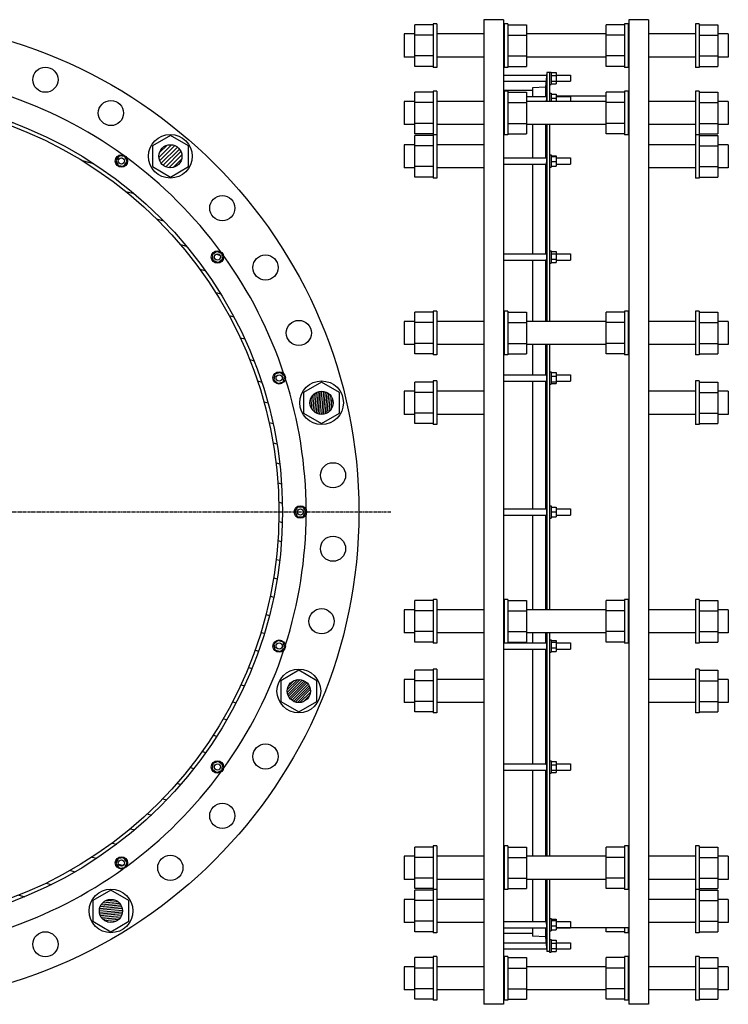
# Model space of a CAD drawing. Header units: millimetres. Extents: x -2201 to 494, y -900 to 1140.
# Tile 2 of 2: x -883 to 494, y -837 to 1078. Entities that reach past the tile are written whole.
import ezdxf

# ---------------------------------------------------------------- set-up
doc = ezdxf.new("R2010")
doc.units = ezdxf.units.MM
doc.header["$LTSCALE"] = 15.367
doc.linetypes.add('CENTER', pattern=[0.6, 0.375, -0.075, 0.075, -0.075])
doc.layers.get('0').update_dxf_attribs({"linetype": 'CONTINUOUS'})
doc.layers.add('AXES', color=7, linetype='CONTINUOUS')
doc.layers.add('SURFS', color=7, linetype='CONTINUOUS')

msp = doc.modelspace()

# ---------------------------------------------------------------- hatches: boundary and pattern name
at = {"linetype": 'Continuous'}
h = msp.add_hatch(dxfattribs=at)
h.set_pattern_fill('DEFAULT__7', color=2, scale=36.209145, angle=165, style=0, pattern_type=0)
h.set_pattern_definition([(165, (0, 0), (-9.3716, -34.97535), [])])
edge = h.paths.add_edge_path()
edge.add_arc((-1181.3, 120.2), 809, 270, 450)
edge.add_arc((-1181.3, 120.2), 809, 90, 270)
edge.add_arc((-1181.3, 120.2), 802, 270, 450)
edge.add_arc((-1181.3, 120.2), 802, 90, 270)
edge = h.paths.add_edge_path()
edge.add_arc((-1181.3, 963.9), 6, 0, 180)
edge.add_arc((-1181.3, 963.9), 6, 180, 360)
edge = h.paths.add_edge_path()
edge.add_arc((-1442, 922.6), 6, 18, 198)
edge.add_arc((-1442, 922.6), 6, 198, 378)
edge = h.paths.add_edge_path()
edge.add_arc((-1677.2, 802.8), 6, 36, 216)
edge.add_arc((-1677.2, 802.8), 6, 216, 396)
edge = h.paths.add_edge_path()
edge.add_arc((-1863.9, 616.1), 6, 54, 234)
edge.add_arc((-1863.9, 616.1), 6, 234, 414)
edge = h.paths.add_edge_path()
edge.add_arc((-1983.8, 380.9), 6, 72, 252)
edge.add_arc((-1983.8, 380.9), 6, 252, 432)
edge = h.paths.add_edge_path()
edge.add_arc((-2025.1, 120.2), 6, 90, 270)
edge.add_arc((-2025.1, 120.2), 6, 270, 450)
edge = h.paths.add_edge_path()
edge.add_arc((-1983.8, -140.6), 6, 108, 288)
edge.add_arc((-1983.8, -140.6), 6, 288, 468)
edge = h.paths.add_edge_path()
edge.add_arc((-1863.9, -375.8), 6, 126, 306)
edge.add_arc((-1863.9, -375.8), 6, 306, 486)
edge = h.paths.add_edge_path()
edge.add_arc((-1677.2, -562.4), 6, 144, 324)
edge.add_arc((-1677.2, -562.4), 6, 324, 504)
edge = h.paths.add_edge_path()
edge.add_arc((-1442, -682.3), 6, 162, 342)
edge.add_arc((-1442, -682.3), 6, 342, 522)
edge = h.paths.add_edge_path()
edge.add_arc((-1181.3, -723.6), 6, 180, 360)
edge.add_arc((-1181.3, -723.6), 6, 0, 180)
edge = h.paths.add_edge_path()
edge.add_arc((-920.6, -682.3), 6, 198, 378)
edge.add_arc((-920.6, -682.3), 6, 18, 198)
edge = h.paths.add_edge_path()
edge.add_arc((-685.4, -562.4), 6, 216, 396)
edge.add_arc((-685.4, -562.4), 6, 36, 216)
edge = h.paths.add_edge_path()
edge.add_arc((-498.7, -375.8), 6, 234, 414)
edge.add_arc((-498.7, -375.8), 6, 54, 234)
edge = h.paths.add_edge_path()
edge.add_arc((-378.8, -140.6), 6, 252, 432)
edge.add_arc((-378.8, -140.6), 6, 72, 252)
edge = h.paths.add_edge_path()
edge.add_arc((-337.6, 120.2), 6, 270, 450)
edge.add_arc((-337.6, 120.2), 6, 90, 270)
edge = h.paths.add_edge_path()
edge.add_arc((-378.8, 380.9), 6, 288, 468)
edge.add_arc((-378.8, 380.9), 6, 108, 288)
edge = h.paths.add_edge_path()
edge.add_arc((-498.7, 616.1), 6, 306, 486)
edge.add_arc((-498.7, 616.1), 6, 126, 306)
edge = h.paths.add_edge_path()
edge.add_arc((-685.4, 802.8), 6, 324, 504)
edge.add_arc((-685.4, 802.8), 6, 144, 324)
edge = h.paths.add_edge_path()
edge.add_arc((-920.6, 922.6), 6, 342, 522)
edge.add_arc((-920.6, 922.6), 6, 162, 342)
h = msp.add_hatch(dxfattribs=at)
h.set_pattern_fill('DEFAULT__6', color=2, scale=5.588, angle=45, style=0, pattern_type=0)
h.set_pattern_definition([(45, (0, 0), (-3.951313, 3.951313), [])])
edge = h.paths.add_edge_path()
edge.add_arc((-590.3, 812.1), 22.5, 270, 450)
edge.add_arc((-590.3, 812.1), 22.5, 90, 270)
h = msp.add_hatch(dxfattribs=at)
h.set_pattern_fill('DEFAULT__5', color=2, scale=3.462347, angle=85, style=0, pattern_type=0)
h.set_pattern_definition([(85, (0, 0), (-3.449172, 0.301763), [])])
edge = h.paths.add_edge_path()
edge.add_arc((-296.4, 332.6), 22.5, 270, 450)
edge.add_arc((-296.4, 332.6), 22.5, 90, 270)
h = msp.add_hatch(dxfattribs=at)
h.set_pattern_fill('DEFAULT__4', color=2, scale=3.461828, angle=45, style=0, pattern_type=0)
h.set_pattern_definition([(45, (0, 0), (-2.447882, 2.447882), [])])
edge = h.paths.add_edge_path()
edge.add_arc((-340.6, -228.1), 22.5, 270, 450)
edge.add_arc((-340.6, -228.1), 22.5, 90, 270)
h = msp.add_hatch(dxfattribs=at)
h.set_pattern_fill('DEFAULT__3', color=2, scale=3.461571, angle=5, style=0, pattern_type=0)
h.set_pattern_definition([(5, (0, 0), (-0.301696, 3.448399), [])])
edge = h.paths.add_edge_path()
edge.add_arc((-705.8, -655.7), 22.5, 270, 450)
edge.add_arc((-705.8, -655.7), 22.5, 90, 270)

# ---------------------------------------------------------------- linework, layer by layer
at = {"color": 7, "linetype": 'Continuous'}
for p, q in [((19.1, 1077.7), (19.1, -837.3)), ((57.1, 1077.7), (19.1, 1077.7)), ((57.1, 1077.7), (57.1, -837.3)), ((301.1, 1077.7), (301.1, -837.3)), ((339.1, 1077.7), (301.1, 1077.7)), ((339.1, 1077.7), (339.1, -837.3)), ((-115.4, 986.9), (-115.4, 1067.8)), ((-79.4, 1067.8), (-115.4, 1067.8)), ((65.6, 1067.8), (101.6, 1067.8)), ((101.6, 1067.8), (101.6, 986.9)), ((256.6, 986.9), (256.6, 1067.8)), ((292.6, 1067.8), (256.6, 1067.8)), ((437.6, 1067.8), (473.6, 1067.8)), ((473.6, 1067.8), (473.6, 986.9)), ((-115.4, 1049.9), (-135.9, 1049.9)), ((-79.4, 1047.6), (-115.4, 1047.6)), ((65.6, 1047.6), (101.6, 1047.6)), ((256.6, 1049.9), (101.6, 1049.9)), ((292.6, 1047.6), (256.6, 1047.6)), ((437.6, 1047.6), (473.6, 1047.6)), ((494.1, 1049.9), (473.6, 1049.9)), ((-115.4, 1004.9), (-135.9, 1004.9)), ((-79.4, 1007.2), (-115.4, 1007.2)), ((65.6, 1007.2), (101.6, 1007.2)), ((256.6, 1004.9), (101.6, 1004.9)), ((292.6, 1007.2), (256.6, 1007.2)), ((437.6, 1007.2), (473.6, 1007.2)), ((494.1, 1004.9), (473.6, 1004.9)), ((-79.4, 986.9), (-115.4, 986.9)), ((65.6, 986.9), (101.6, 986.9)), ((292.6, 986.9), (256.6, 986.9)), ((437.6, 986.9), (473.6, 986.9)), ((141.6, 975.2), (141.6, 918.6)), ((149.6, 974.9), (159.6, 974.9)), ((149.6, 969.4), (159.6, 969.4)), ((149.6, 958.4), (159.6, 958.4)), ((159.6, 974.9), (159.6, 952.9)), ((113.6, 940.2), (57.1, 940.2)), ((138.6, 946.7), (113.6, 945.2)), ((113.6, 945.2), (113.6, 928.6)), ((138.6, 946.7), (138.6, 928.6)), ((149.6, 952.9), (159.6, 952.9)), ((-115.4, 855.7), (-115.4, 936.5)), ((-79.4, 936.5), (-115.4, 936.5)), ((65.6, 936.5), (101.6, 936.5)), ((101.6, 936.5), (101.6, 855.7)), ((149.6, 933.1), (159.6, 933.1)), ((149.6, 924.9), (159.6, 924.9)), ((159.6, 933.1), (159.6, 918.6)), ((256.6, 929.2), (159.6, 929.2)), ((256.6, 855.7), (256.6, 936.5)), ((292.6, 936.5), (256.6, 936.5)), ((301.1, 929.2), (299.6, 929.2)), ((437.6, 936.5), (473.6, 936.5)), ((473.6, 936.5), (473.6, 855.7)), ((-115.4, 918.6), (-135.9, 918.6)), ((-79.4, 916.3), (-115.4, 916.3)), ((65.6, 916.3), (101.6, 916.3)), ((256.6, 918.6), (101.6, 918.6)), ((292.6, 916.3), (256.6, 916.3)), ((437.6, 916.3), (473.6, 916.3)), ((494.1, 918.6), (473.6, 918.6)), ((-115.4, 873.6), (-135.9, 873.6)), ((-79.4, 875.9), (-115.4, 875.9)), ((65.6, 875.9), (101.6, 875.9)), ((256.6, 873.6), (101.6, 873.6)), ((113.6, 873.6), (113.6, 808.8)), ((138.6, 873.6), (138.6, 808.8)), ((141.6, 873.6), (141.6, 490.9)), ((292.6, 875.9), (256.6, 875.9)), ((437.6, 875.9), (473.6, 875.9)), ((494.1, 873.6), (473.6, 873.6)), ((-590.3, 852.6), (-625.3, 832.3)), ((-555.3, 832.3), (-590.3, 852.6)), ((-79.4, 855.7), (-115.4, 855.7)), ((-115.4, 771.7), (-115.4, 852.6)), ((-79.4, 852.6), (-115.4, 852.6)), ((65.6, 855.7), (101.6, 855.7)), ((292.6, 855.7), (256.6, 855.7)), ((437.6, 855.7), (473.6, 855.7)), ((437.6, 852.6), (473.6, 852.6)), ((473.6, 852.6), (473.6, 771.7)), ((-625.3, 832.3), (-625.3, 791.9)), ((-555.3, 791.9), (-555.3, 832.3)), ((-115.4, 834.6), (-135.9, 834.6)), ((-79.4, 832.3), (-115.4, 832.3)), ((437.6, 832.3), (473.6, 832.3)), ((494.1, 834.6), (473.6, 834.6)), ((-689.8, 812.8), (-696.3, 803.9)), ((-678.9, 811.6), (-689.8, 812.8)), ((-674.4, 801.6), (-678.9, 811.6)), ((149.6, 812.8), (159.6, 812.8)), ((149.6, 811.6), (159.6, 811.6)), ((159.6, 812.8), (159.6, 792.8)), ((-696.3, 803.9), (-691.8, 793.9)), ((-691.8, 793.9), (-680.9, 792.8)), ((-680.9, 792.8), (-674.4, 801.6)), ((-625.3, 791.9), (-590.3, 771.7)), ((-590.3, 771.7), (-555.3, 791.9)), ((-115.4, 789.6), (-135.9, 789.6)), ((-79.4, 791.9), (-115.4, 791.9)), ((113.6, 796.8), (113.6, 622.1)), ((138.6, 796.8), (138.6, 622.1)), ((149.6, 801.6), (159.6, 801.6)), ((149.6, 792.8), (159.6, 792.8)), ((437.6, 791.9), (473.6, 791.9)), ((494.1, 789.6), (473.6, 789.6)), ((-79.4, 771.7), (-115.4, 771.7)), ((437.6, 771.7), (473.6, 771.7)), ((-499.8, 627), (-508.7, 620.6)), ((-508.7, 620.6), (-507.6, 609.7)), ((-489.8, 622.6), (-499.8, 627)), ((-488.7, 611.6), (-489.8, 622.6)), ((149.6, 627), (159.6, 627)), ((149.6, 622.6), (159.6, 622.6)), ((159.6, 627), (159.6, 605.2)), ((-507.6, 609.7), (-497.5, 605.2)), ((-497.5, 605.2), (-488.7, 611.6)), ((113.6, 610.1), (113.6, 490.9)), ((138.6, 610.1), (138.6, 490.9)), ((149.6, 611.6), (159.6, 611.6)), ((149.6, 605.2), (159.6, 605.2)), ((-115.4, 428), (-115.4, 508.8)), ((-79.4, 508.8), (-115.4, 508.8)), ((65.6, 508.8), (101.6, 508.8)), ((101.6, 508.8), (101.6, 428)), ((256.6, 428), (256.6, 508.8)), ((292.6, 508.8), (256.6, 508.8)), ((437.6, 508.8), (473.6, 508.8)), ((473.6, 508.8), (473.6, 428)), ((-115.4, 490.9), (-135.9, 490.9)), ((-79.4, 488.6), (-115.4, 488.6)), ((65.6, 488.6), (101.6, 488.6)), ((256.6, 490.9), (101.6, 490.9)), ((292.6, 488.6), (256.6, 488.6)), ((437.6, 488.6), (473.6, 488.6)), ((494.1, 490.9), (473.6, 490.9)), ((-115.4, 445.9), (-135.9, 445.9)), ((-79.4, 448.2), (-115.4, 448.2)), ((65.6, 448.2), (101.6, 448.2)), ((256.6, 445.9), (101.6, 445.9)), ((113.6, 445.9), (113.6, 386.9)), ((138.6, 445.9), (138.6, 386.9)), ((141.6, 445.9), (141.6, -69.8)), ((292.6, 448.2), (256.6, 448.2)), ((437.6, 448.2), (473.6, 448.2)), ((494.1, 445.9), (473.6, 445.9)), ((-79.4, 428), (-115.4, 428)), ((65.6, 428), (101.6, 428)), ((292.6, 428), (256.6, 428)), ((437.6, 428), (473.6, 428)), ((-387, 388.2), (-389.3, 377.5)), ((-376.6, 391.6), (-387, 388.2)), ((-368.4, 384.3), (-376.6, 391.6)), ((-370.7, 373.6), (-368.4, 384.3)), ((149.6, 391.6), (159.6, 391.6)), ((149.6, 384.3), (159.6, 384.3)), ((159.6, 391.6), (159.6, 370.2)), ((-389.3, 377.5), (-381.1, 370.2)), ((-381.1, 370.2), (-370.7, 373.6)), ((-296.4, 373), (-331.4, 352.8)), ((-261.4, 352.8), (-296.4, 373)), ((-115.4, 292.2), (-115.4, 373)), ((-79.4, 373), (-115.4, 373)), ((113.6, 374.9), (113.6, 126.2)), ((138.6, 374.9), (138.6, 126.2)), ((149.6, 373.6), (159.6, 373.6)), ((149.6, 370.2), (159.6, 370.2)), ((437.6, 373), (473.6, 373)), ((473.6, 373), (473.6, 292.2)), ((-331.4, 352.8), (-331.4, 312.4)), ((-261.4, 312.4), (-261.4, 352.8)), ((-115.4, 355.1), (-135.9, 355.1)), ((-79.4, 352.8), (-115.4, 352.8)), ((437.6, 352.8), (473.6, 352.8)), ((494.1, 355.1), (473.6, 355.1)), ((-331.4, 312.4), (-296.4, 292.2)), ((-296.4, 292.2), (-261.4, 312.4)), ((-115.4, 310.1), (-135.9, 310.1)), ((-79.4, 312.4), (-115.4, 312.4)), ((437.6, 312.4), (473.6, 312.4)), ((494.1, 310.1), (473.6, 310.1)), ((-79.4, 292.2), (-115.4, 292.2)), ((437.6, 292.2), (473.6, 292.2)), ((-343, 129.7), (-348.5, 120.2)), ((-348.5, 120.2), (-343, 110.7)), ((-332.1, 129.7), (-343, 129.7)), ((-326.6, 120.2), (-332.1, 129.7)), ((-332.1, 110.7), (-326.6, 120.2)), ((149.6, 129.7), (159.6, 129.7)), ((149.6, 120.2), (159.6, 120.2)), ((159.6, 129.7), (159.6, 110.7)), ((159.6, 126.2), (187.1, 126.2)), ((-343, 110.7), (-332.1, 110.7)), ((113.6, 114.2), (113.6, -69.8)), ((138.6, 114.2), (138.6, -69.8)), ((149.6, 110.7), (159.6, 110.7)), ((159.6, 114.2), (187.1, 114.2)), ((-115.4, -132.7), (-115.4, -51.9)), ((-79.4, -51.9), (-115.4, -51.9)), ((65.6, -51.9), (101.6, -51.9)), ((101.6, -51.9), (101.6, -132.7)), ((292.6, -51.9), (256.6, -51.9)), ((256.6, -132.7), (256.6, -51.9)), ((437.6, -51.9), (473.6, -51.9)), ((473.6, -51.9), (473.6, -132.7)), ((-115.4, -69.8), (-135.9, -69.8)), ((-79.4, -72.1), (-115.4, -72.1)), ((65.6, -72.1), (101.6, -72.1)), ((256.6, -69.8), (101.6, -69.8)), ((292.6, -72.1), (256.6, -72.1)), ((437.6, -72.1), (473.6, -72.1)), ((494.1, -69.8), (473.6, -69.8)), ((-115.4, -114.8), (-135.9, -114.8)), ((-79.4, -112.5), (-115.4, -112.5)), ((65.6, -112.5), (101.6, -112.5)), ((256.6, -114.8), (101.6, -114.8)), ((113.6, -114.8), (113.6, -134.6)), ((138.6, -114.8), (138.6, -134.6)), ((141.6, -114.8), (141.6, -549.3)), ((292.6, -112.5), (256.6, -112.5)), ((437.6, -112.5), (473.6, -112.5)), ((494.1, -114.8), (473.6, -114.8)), ((-381.1, -129.8), (-389.3, -137.2)), ((-370.7, -133.2), (-381.1, -129.8)), ((-368.4, -144), (-370.7, -133.2)), ((-79.4, -132.7), (-115.4, -132.7)), ((65.6, -132.7), (101.6, -132.7)), ((149.6, -129.8), (159.6, -129.8)), ((149.6, -133.2), (159.6, -133.2)), ((159.6, -129.8), (159.6, -151.3)), ((292.6, -132.7), (256.6, -132.7)), ((437.6, -132.7), (473.6, -132.7)), ((-389.3, -137.2), (-387, -147.9)), ((-387, -147.9), (-376.6, -151.3)), ((-376.6, -151.3), (-368.4, -144)), ((113.6, -146.6), (113.6, -369.8)), ((138.6, -146.6), (138.6, -369.8)), ((149.6, -144), (159.6, -144)), ((149.6, -151.3), (159.6, -151.3)), ((-340.6, -187.7), (-375.6, -207.9)), ((-305.6, -207.9), (-340.6, -187.7)), ((-115.4, -268.5), (-115.4, -187.7)), ((-79.4, -187.7), (-115.4, -187.7)), ((437.6, -187.7), (473.6, -187.7)), ((473.6, -187.7), (473.6, -268.5)), ((-375.6, -207.9), (-375.6, -248.3)), ((-305.6, -248.3), (-305.6, -207.9)), ((-115.4, -205.6), (-135.9, -205.6)), ((-79.4, -207.9), (-115.4, -207.9)), ((437.6, -207.9), (473.6, -207.9)), ((494.1, -205.6), (473.6, -205.6)), ((-375.6, -248.3), (-340.6, -268.5)), ((-340.6, -268.5), (-305.6, -248.3)), ((-79.4, -248.3), (-115.4, -248.3)), ((437.6, -248.3), (473.6, -248.3)), ((-115.4, -250.6), (-135.9, -250.6)), ((494.1, -250.6), (473.6, -250.6)), ((-79.4, -268.5), (-115.4, -268.5)), ((437.6, -268.5), (473.6, -268.5)), ((-507.6, -369.3), (-508.7, -380.2)), ((-508.7, -380.2), (-499.8, -386.7)), ((-497.5, -364.9), (-507.6, -369.3)), ((-499.8, -386.7), (-489.8, -382.2)), ((-488.7, -371.3), (-497.5, -364.9)), ((-489.8, -382.2), (-488.7, -371.3)), ((113.6, -381.8), (113.6, -549.3)), ((138.6, -381.8), (138.6, -549.3)), ((149.6, -364.9), (159.6, -364.9)), ((149.6, -371.3), (159.6, -371.3)), ((149.6, -382.2), (159.6, -382.2)), ((159.6, -364.9), (159.6, -386.7)), ((146.6, -385.8), (146.6, -549.3)), ((149.6, -386.7), (159.6, -386.7)), ((-79.4, -531.4), (-115.4, -531.4)), ((-115.4, -612.2), (-115.4, -531.4)), ((65.6, -531.4), (101.6, -531.4)), ((101.6, -531.4), (101.6, -612.2)), ((292.6, -531.4), (256.6, -531.4)), ((256.6, -612.2), (256.6, -531.4)), ((437.6, -531.4), (473.6, -531.4)), ((473.6, -531.4), (473.6, -612.2)), ((-691.8, -553.6), (-696.3, -563.6)), ((-680.9, -552.4), (-691.8, -553.6)), ((-674.4, -561.3), (-680.9, -552.4)), ((-115.4, -549.3), (-135.9, -549.3)), ((-79.4, -551.6), (-115.4, -551.6)), ((65.6, -551.6), (101.6, -551.6)), ((256.6, -549.3), (101.6, -549.3)), ((292.6, -551.6), (256.6, -551.6)), ((437.6, -551.6), (473.6, -551.6)), ((494.1, -549.3), (473.6, -549.3)), ((-696.3, -563.6), (-689.8, -572.5)), ((-689.8, -572.5), (-678.9, -571.3)), ((-678.9, -571.3), (-674.4, -561.3)), ((-79.4, -592), (-115.4, -592)), ((65.6, -592), (101.6, -592)), ((292.6, -592), (256.6, -592)), ((437.6, -592), (473.6, -592)), ((-115.4, -594.3), (-135.9, -594.3)), ((-79.4, -612.2), (-115.4, -612.2)), ((65.6, -612.2), (101.6, -612.2)), ((256.6, -594.3), (101.6, -594.3)), ((113.6, -594.3), (113.6, -676.3)), ((138.6, -594.3), (138.6, -676.3)), ((141.6, -594.3), (141.6, -734.8)), ((146.6, -594.3), (146.6, -735.6)), ((292.6, -612.2), (256.6, -612.2)), ((437.6, -612.2), (473.6, -612.2)), ((494.1, -594.3), (473.6, -594.3)), ((-705.8, -615.3), (-740.8, -635.5)), ((-670.8, -635.5), (-705.8, -615.3)), ((-79.4, -615.3), (-115.4, -615.3)), ((-115.4, -696.2), (-115.4, -615.3)), ((437.6, -615.3), (473.6, -615.3)), ((473.6, -615.3), (473.6, -696.2)), ((-740.8, -635.5), (-740.8, -675.9)), ((-670.8, -675.9), (-670.8, -635.5)), ((-115.4, -633.2), (-135.9, -633.2)), ((-79.4, -635.5), (-115.4, -635.5)), ((437.6, -635.5), (473.6, -635.5)), ((494.1, -633.2), (473.6, -633.2)), ((-740.8, -675.9), (-705.8, -696.2)), ((-705.8, -696.2), (-670.8, -675.9)), ((-115.4, -678.2), (-135.9, -678.2)), ((-79.4, -675.9), (-115.4, -675.9)), ((57.1, -676.3), (139.8, -676.3)), ((57.1, -688.3), (141, -688.3)), ((113.6, -688.3), (113.6, -704.8)), ((138.6, -688.3), (138.6, -706.3)), ((146.6, -670.3), (149.6, -670.3)), ((149.6, -670.3), (149.6, -694.3)), ((149.6, -671.9), (159.6, -671.9)), ((149.6, -674.1), (159.6, -674.1)), ((149.6, -684.6), (159.6, -684.6)), ((159.6, -671.9), (159.6, -692.7)), ((159.6, -676.3), (187.1, -676.3)), ((159.6, -688.3), (187.1, -688.3)), ((301.1, -688.8), (159.6, -688.8)), ((187.1, -676.3), (187.1, -688.3)), ((256.6, -696.2), (256.6, -688.8)), ((437.6, -675.9), (473.6, -675.9)), ((494.1, -678.2), (473.6, -678.2)), ((-79.4, -696.2), (-115.4, -696.2)), ((113.6, -699.8), (57.1, -699.8)), ((138.6, -706.3), (113.6, -704.8)), ((138.6, -706.3), (141.6, -734.8)), ((146.6, -694.3), (149.6, -694.3)), ((149.6, -692.7), (159.6, -692.7)), ((292.6, -696.2), (256.6, -696.2)), ((437.6, -696.2), (473.6, -696.2)), ((57.1, -717.6), (139.8, -717.6)), ((140.5, -724.1), (140.5, -724.7)), ((146.6, -711.6), (149.6, -711.6)), ((149.6, -711.6), (149.6, -735.6)), ((149.6, -712.6), (159.6, -712.6)), ((149.6, -718.1), (159.6, -718.1)), ((159.6, -712.6), (159.6, -734.6)), ((159.6, -717.6), (187.1, -717.6)), ((187.1, -717.6), (187.1, -729.6)), ((-79.4, -746.6), (-115.4, -746.6)), ((-115.4, -827.4), (-115.4, -746.6)), ((57.1, -729.6), (141, -729.6)), ((65.6, -746.6), (101.6, -746.6)), ((101.6, -746.6), (101.6, -827.4)), ((141, -729.4), (141, -729.6)), ((146.6, -734.8), (141.6, -734.8)), ((146.6, -735.6), (149.6, -735.6)), ((149.6, -729.1), (159.6, -729.1)), ((149.6, -734.6), (159.6, -734.6)), ((159.6, -729.6), (187.1, -729.6)), ((292.6, -746.6), (256.6, -746.6)), ((256.6, -827.4), (256.6, -746.6)), ((437.6, -746.6), (473.6, -746.6)), ((473.6, -746.6), (473.6, -827.4)), ((-115.4, -764.5), (-135.9, -764.5)), ((256.6, -764.5), (101.6, -764.5)), ((494.1, -764.5), (473.6, -764.5)), ((-79.4, -766.8), (-115.4, -766.8)), ((65.6, -766.8), (101.6, -766.8)), ((292.6, -766.8), (256.6, -766.8)), ((437.6, -766.8), (473.6, -766.8)), ((-115.4, -809.5), (-135.9, -809.5)), ((-79.4, -807.2), (-115.4, -807.2)), ((65.6, -807.2), (101.6, -807.2)), ((256.6, -809.5), (101.6, -809.5)), ((292.6, -807.2), (256.6, -807.2)), ((437.6, -807.2), (473.6, -807.2)), ((494.1, -809.5), (473.6, -809.5)), ((-79.4, -827.4), (-115.4, -827.4)), ((57.1, -837.3), (19.1, -837.3)), ((65.6, -827.4), (101.6, -827.4)), ((292.6, -827.4), (256.6, -827.4)), ((339.1, -837.3), (301.1, -837.3)), ((437.6, -827.4), (473.6, -827.4))]:
    msp.add_line(p, q, dxfattribs=at)
for points in [[(139.9, -719.1), (140, -720), (140.1, -720.4)], [(140.5, -724.7), (140.6, -725.8), (140.7, -726.3)], [(140.7, -726.3), (140.8, -727.2), (140.8, -727.6)], [(140.8, -727.6), (140.9, -728.4), (140.9, -728.7), (141, -729), (141, -729.2), (141, -729.4)]]:
    msp.add_lwpolyline(points, dxfattribs=at)
for centre, radius in [((-1181.3, 120.2), 957.5), ((-833.1, 960.9), 24.5), ((-1181.3, 120.2), 809), ((-1181.3, 120.2), 802), ((-705.8, 896.1), 24.5), ((-590.3, 812.1), 22.5), ((-685.4, 802.8), 12), ((-685.4, 802.8), 6), ((-489.3, 711.2), 24.5), ((-498.7, 616.1), 12), ((-498.7, 616.1), 6), ((-405.4, 595.6), 24.5), ((-340.6, 468.4), 24.5), ((-378.8, 380.9), 12), ((-378.8, 380.9), 6), ((-296.4, 332.6), 22.5), ((-274.1, 191.6), 24.5), ((-337.6, 120.2), 12), ((-337.6, 120.2), 6), ((-274.1, 48.8), 24.5), ((-296.4, -92.3), 24.5), ((-378.8, -140.6), 12), ((-378.8, -140.6), 6), ((-340.6, -228.1), 22.5), ((-405.4, -355.3), 24.5), ((-498.7, -375.8), 12), ((-498.7, -375.8), 6), ((-489.3, -470.8), 24.5), ((-685.4, -562.4), 12), ((-590.3, -571.8), 24.5), ((-685.4, -562.4), 6), ((-705.8, -655.7), 22.5), ((-833.1, -720.6), 24.5)]:
    msp.add_circle(centre, radius, dxfattribs=at)
for start, end in [(54.2817, 71.7183), (36.2817, 53.7183), (18.2817, 35.7183), (0.2817, 17.7183), (342.2817, 359.7183), (324.2817, 341.7183), (306.2817, 323.7183), (288.2817, 305.7183)]:
    msp.add_arc((-1181.3, 120.2), 855, start, end, dxfattribs=at)
for points, knots in [([(139.8, -676.3), (139.8, -676.3), (139.8, -676.3), (139.8, -676.3), (139.8, -676.4), (139.9, -676.5), (139.9, -676.6), (139.9, -676.8), (140, -677), (140, -677.2), (140, -677.4), (140.1, -677.7), (140.1, -678.2), (140.2, -678.8), (140.3, -679.6), (140.4, -680.1), (140.4, -680.4)], [0, 0, 0, 0, 0.002247, 0.006217, 0.020384, 0.043136, 0.074427, 0.114089, 0.161885, 0.217519, 0.280643, 0.350864, 0.427748, 0.599563, 0.791874, 1, 1, 1, 1]), ([(140.4, -680.4), (140.4, -680.9), (140.5, -681.8), (140.7, -683), (140.7, -683.9), (140.8, -684.6), (140.9, -685.2), (140.9, -685.8), (140.9, -686.3), (141, -686.8), (141, -687.2), (141, -687.6), (141, -687.9), (141, -688), (141, -688.1), (141, -688.2), (141, -688.2), (141, -688.3), (141, -688.3), (141, -688.3), (141, -688.3)], [0, 0, 0, 0, 0.175813, 0.354914, 0.442641, 0.527536, 0.608425, 0.68418, 0.753741, 0.816128, 0.870462, 0.915976, 0.952034, 0.966359, 0.978149, 0.987373, 0.99402, 0.996386, 0.998132, 1, 1, 1, 1])]:
    msp.add_open_spline(points, degree=3, knots=knots, dxfattribs=at)
at = {"layer": 'AXES', "color": 7, "linetype": 'Continuous'}
for p, q in [((57.1, 969.9), (141, 969.9)), ((57.1, 957.9), (139.8, 957.9)), ((141.6, 975.2), (138.6, 946.7)), ((140.2, 961.7), (140.1, 961.2)), ((146.6, 975.2), (141.6, 975.2)), ((146.6, 975.9), (146.6, 918.6)), ((146.6, 975.9), (149.6, 975.9)), ((149.6, 975.9), (149.6, 951.9)), ((159.6, 969.9), (187.1, 969.9)), ((159.6, 957.9), (187.1, 957.9)), ((187.1, 969.9), (187.1, 957.9)), ((146.6, 951.9), (149.6, 951.9)), ((57.1, 928.6), (58.6, 928.6)), ((101.6, 928.6), (141, 928.6)), ((146.6, 934.6), (149.6, 934.6)), ((149.6, 934.6), (149.6, 918.6)), ((159.6, 928.6), (187.1, 928.6)), ((187.1, 928.6), (187.1, 918.6)), ((146.6, 873.6), (146.6, 490.9)), ((57.1, 808.8), (140.9, 808.8)), ((146.6, 814.8), (149.6, 814.8)), ((149.6, 814.8), (149.6, 790.8)), ((159.6, 808.8), (187.1, 808.8)), ((187.1, 808.8), (187.1, 796.8)), ((57.1, 796.8), (139.9, 796.8)), ((146.6, 790.8), (149.6, 790.8)), ((159.6, 796.8), (187.1, 796.8)), ((57.1, 622.1), (140.8, 622.1)), ((146.6, 628.1), (149.6, 628.1)), ((149.6, 628.1), (149.6, 604.1)), ((159.6, 622.1), (187.1, 622.1)), ((187.1, 622.1), (187.1, 610.1)), ((57.1, 610.1), (140, 610.1)), ((146.6, 604.1), (149.6, 604.1)), ((159.6, 610.1), (187.1, 610.1)), ((146.6, 445.9), (146.6, -69.8)), ((57.1, 386.9), (140.6, 386.9)), ((146.6, 392.9), (149.6, 392.9)), ((149.6, 392.9), (149.6, 368.9)), ((159.6, 386.9), (187.1, 386.9)), ((187.1, 386.9), (187.1, 374.9)), ((57.1, 374.9), (140.2, 374.9)), ((146.6, 368.9), (149.6, 368.9)), ((159.6, 374.9), (187.1, 374.9)), ((57.1, 126.2), (140.4, 126.2)), ((146.6, 132.2), (149.6, 132.2)), ((149.6, 132.2), (149.6, 108.2)), ((187.1, 126.2), (187.1, 114.2)), ((57.1, 114.2), (140.4, 114.2)), ((146.6, 108.2), (149.6, 108.2)), ((146.6, -114.8), (146.6, -385.8)), ((146.6, -128.6), (149.6, -128.6)), ((149.6, -128.6), (149.6, -152.6)), ((57.1, -134.6), (58.6, -134.6)), ((57.1, -146.6), (140.6, -146.6)), ((65.6, -134.6), (140.2, -134.6)), ((146.6, -152.6), (149.6, -152.6)), ((159.6, -134.6), (187.1, -134.6)), ((159.6, -146.6), (187.1, -146.6)), ((187.1, -134.6), (187.1, -146.6)), ((146.6, -363.8), (149.6, -363.8)), ((149.6, -363.8), (149.6, -387.8)), ((57.1, -369.8), (140, -369.8)), ((57.1, -381.8), (140.8, -381.8)), ((159.6, -369.8), (187.1, -369.8)), ((159.6, -381.8), (187.1, -381.8)), ((187.1, -369.8), (187.1, -381.8)), ((146.6, -387.8), (149.6, -387.8))]:
    msp.add_line(p, q, dxfattribs=at)
at = {"layer": 'AXES', "color": 7, "linetype": 'CENTER'}
msp.add_line((-1181.3, 120.2), (-161.5, 120.2), dxfattribs=at)
at = {"layer": 'AXES', "color": 7, "linetype": 'Continuous'}
for points, knots in [([(140.4, 920.8), (140.4, 920.6), (140.3, 919.8), (140.2, 919.1), (140.1, 918.6)], [0, 0, 0, 0, 0.271762, 1, 1, 1, 1]), ([(141, 928.6), (141, 928.6), (141, 928.6), (141, 928.6), (141, 928.6), (141, 928.5), (141, 928.4), (141, 928.4), (141, 928.2), (141, 927.9), (141, 927.6), (141, 927.2), (140.9, 926.7), (140.9, 926.1), (140.9, 925.5), (140.8, 924.9), (140.7, 924.2), (140.7, 923.3), (140.5, 922.2), (140.4, 921.2), (140.4, 920.8)], [0, 0, 0, 0, 0.001868, 0.003615, 0.00598, 0.012627, 0.021851, 0.033641, 0.047966, 0.084024, 0.129538, 0.183872, 0.246259, 0.31582, 0.391575, 0.472464, 0.557359, 0.645086, 0.824187, 1, 1, 1, 1]), ([(140.9, 808.8), (140.9, 808.8), (140.9, 808.8), (140.9, 808.7), (141, 808.7), (141, 808.6), (141, 808.5), (141, 808.4), (141, 808.3), (141, 808.1), (141, 807.8), (141, 807.4), (141, 806.8), (141, 806.2), (141, 805.5), (140.9, 804.7), (140.8, 803.7), (140.7, 802.3), (140.6, 800.7), (140.5, 799.7), (140.4, 799.2)], [0, 0, 0, 0, 0.002924, 0.005108, 0.007917, 0.01555, 0.025966, 0.039174, 0.055141, 0.073809, 0.095099, 0.145149, 0.204369, 0.271639, 0.345681, 0.425083, 0.508337, 0.680075, 0.848092, 1, 1, 1, 1]), ([(140.4, 799.2), (140.4, 799.1), (140.3, 798.7), (140.3, 798.2), (140.2, 797.8), (140.1, 797.5), (140.1, 797.2), (140, 797), (140, 796.9), (140, 796.9), (139.9, 796.8), (139.9, 796.8), (139.9, 796.8), (139.9, 796.8)], [0, 0, 0, 0, 0.216154, 0.410386, 0.580076, 0.722931, 0.837064, 0.882906, 0.921099, 0.951595, 0.974472, 0.990108, 1, 1, 1, 1]), ([(140.8, 622.1), (140.8, 622.1), (140.8, 622.1), (140.8, 622.1), (140.8, 622.1), (140.9, 622), (140.9, 621.9), (140.9, 621.8), (140.9, 621.6), (141, 621.4), (141, 621.2), (141, 620.8), (141, 620.3), (141, 619.6), (141, 618.8), (141, 617.6), (140.9, 616.1), (140.8, 614.3), (140.6, 612.9), (140.5, 611.9), (140.4, 611.5), (140.4, 611.3)], [0, 0, 0, 0, 0.001847, 0.004001, 0.0067, 0.010065, 0.019001, 0.031017, 0.046138, 0.064319, 0.085478, 0.109502, 0.165578, 0.231221, 0.304829, 0.384585, 0.554532, 0.724403, 0.877754, 0.943566, 1, 1, 1, 1]), ([(140.4, 611.3), (140.4, 611.2), (140.4, 611), (140.3, 610.8), (140.3, 610.6), (140.2, 610.4), (140.2, 610.3), (140.1, 610.2), (140.1, 610.2), (140.1, 610.1), (140, 610.1), (140, 610.1)], [0, 0, 0, 0, 0.21656, 0.407978, 0.573201, 0.711444, 0.822223, 0.905601, 0.937389, 0.963073, 1, 1, 1, 1]), ([(140.6, 386.9), (140.6, 386.9), (140.6, 386.9), (140.6, 386.9), (140.7, 386.8), (140.7, 386.8), (140.7, 386.7), (140.8, 386.5), (140.8, 386.3), (140.9, 386.1), (140.9, 385.8), (140.9, 385.3), (141, 384.7), (141, 383.8), (141, 382.8), (141, 381.5), (141, 380.1), (140.9, 378.7), (140.8, 377.8), (140.7, 376.9), (140.6, 376.2), (140.5, 375.7), (140.5, 375.4), (140.4, 375.3), (140.4, 375.2)], [0, 0, 0, 0, 0.00227, 0.004903, 0.008161, 0.012186, 0.022767, 0.036886, 0.054557, 0.075705, 0.100205, 0.127892, 0.192002, 0.266128, 0.347996, 0.435057, 0.613785, 0.699885, 0.780229, 0.852375, 0.914168, 0.963815, 0.983651, 1, 1, 1, 1]), ([(140.4, 375.2), (140.4, 375.1), (140.4, 375.1), (140.3, 375), (140.3, 374.9), (140.2, 374.9), (140.2, 374.9), (140.2, 374.9)], [0, 0, 0, 0, 0.373951, 0.658361, 0.768788, 0.86014, 1, 1, 1, 1]), ([(140.4, 126.2), (140.4, 126.2), (140.4, 126.2), (140.5, 126.1), (140.5, 126.1), (140.5, 126), (140.6, 125.9), (140.6, 125.7), (140.7, 125.4), (140.8, 125.1), (140.8, 124.8), (140.9, 124.2), (140.9, 123.5), (141, 122.4), (141, 121.3), (141, 120.2), (141, 119), (141, 117.9), (140.9, 116.9), (140.9, 116.1), (140.8, 115.5), (140.8, 115.2), (140.7, 114.9), (140.6, 114.6), (140.6, 114.4), (140.5, 114.3), (140.5, 114.2), (140.5, 114.2), (140.4, 114.2), (140.4, 114.2), (140.4, 114.2)], [0, 0, 0, 0, 0.002599, 0.005679, 0.009544, 0.014345, 0.026996, 0.043859, 0.064903, 0.089997, 0.118945, 0.151498, 0.226217, 0.311407, 0.403849, 0.5, 0.596152, 0.688594, 0.773784, 0.848503, 0.881055, 0.910003, 0.935097, 0.956141, 0.973004, 0.985655, 0.990456, 0.994321, 0.997401, 1, 1, 1, 1]), ([(140.2, -134.6), (140.2, -134.6), (140.2, -134.6), (140.3, -134.6), (140.3, -134.7), (140.4, -134.7), (140.4, -134.8), (140.4, -134.9)], [0, 0, 0, 0, 0.139859, 0.231212, 0.341639, 0.626049, 1, 1, 1, 1]), ([(140.4, -134.9), (140.4, -134.9), (140.5, -135.1), (140.5, -135.4), (140.6, -135.9), (140.7, -136.6), (140.8, -137.5), (140.9, -138.4), (141, -139.8), (141, -141.1), (141, -142.5), (141, -143.5), (141, -144.3), (140.9, -145), (140.9, -145.4), (140.9, -145.7), (140.8, -146), (140.8, -146.2), (140.7, -146.3), (140.7, -146.5), (140.7, -146.5), (140.6, -146.5), (140.6, -146.6), (140.6, -146.6), (140.6, -146.6)], [0, 0, 0, 0, 0.016349, 0.036185, 0.085832, 0.147625, 0.219771, 0.300115, 0.386215, 0.564943, 0.652005, 0.733872, 0.807998, 0.872108, 0.899795, 0.924295, 0.945443, 0.963114, 0.977233, 0.987814, 0.991839, 0.995097, 0.99773, 1, 1, 1, 1]), ([(140, -369.8), (140, -369.8), (140.1, -369.8), (140.1, -369.8), (140.1, -369.9), (140.2, -370), (140.2, -370.1), (140.3, -370.2), (140.3, -370.4), (140.4, -370.7), (140.4, -370.8), (140.4, -370.9)], [0, 0, 0, 0, 0.036927, 0.062611, 0.094399, 0.177777, 0.288556, 0.426799, 0.592021, 0.78344, 1, 1, 1, 1]), ([(140.4, -370.9), (140.4, -371.1), (140.5, -371.6), (140.6, -372.6), (140.8, -374), (140.9, -375.8), (141, -377.3), (141, -378.5), (141, -379.3), (141, -380), (141, -380.5), (141, -380.9), (141, -381.1), (140.9, -381.3), (140.9, -381.5), (140.9, -381.6), (140.9, -381.7), (140.8, -381.7), (140.8, -381.8), (140.8, -381.8), (140.8, -381.8), (140.8, -381.8)], [0, 0, 0, 0, 0.056434, 0.122246, 0.275597, 0.445468, 0.615415, 0.695171, 0.768779, 0.834422, 0.890498, 0.914522, 0.935681, 0.953863, 0.968983, 0.980999, 0.989935, 0.9933, 0.995999, 0.998153, 1, 1, 1, 1])]:
    msp.add_open_spline(points, degree=3, knots=knots, dxfattribs=at)
at = {"layer": 'SURFS', "color": 7, "linetype": 'Continuous'}
for p, q in [((-79.4, 1069.9), (-79.4, 984.9)), ((-72.4, 1069.9), (-79.4, 1069.9)), ((-72.4, 1069.9), (-72.4, 984.9)), ((58.6, 1069.9), (58.6, 984.9)), ((65.6, 1069.9), (58.6, 1069.9)), ((65.6, 1069.9), (65.6, 984.9)), ((292.6, 1069.9), (292.6, 984.9)), ((299.6, 1069.9), (292.6, 1069.9)), ((299.6, 1069.9), (299.6, 984.9)), ((430.6, 1069.9), (430.6, 984.9)), ((437.6, 1069.9), (430.6, 1069.9)), ((437.6, 1069.9), (437.6, 984.9)), ((-135.9, 1049.9), (-135.9, 1004.9)), ((19.1, 1049.9), (-72.4, 1049.9)), ((58.6, 1049.9), (57.1, 1049.9)), ((301.1, 1049.9), (299.6, 1049.9)), ((430.6, 1049.9), (339.1, 1049.9)), ((494.1, 1049.9), (494.1, 1004.9)), ((19.1, 1004.9), (-72.4, 1004.9)), ((58.6, 1004.9), (57.1, 1004.9)), ((301.1, 1004.9), (299.6, 1004.9)), ((430.6, 1004.9), (339.1, 1004.9)), ((-72.4, 984.9), (-79.4, 984.9)), ((65.6, 984.9), (58.6, 984.9)), ((299.6, 984.9), (292.6, 984.9)), ((437.6, 984.9), (430.6, 984.9)), ((-79.4, 938.6), (-79.4, 769.6)), ((-72.4, 938.6), (-79.4, 938.6)), ((-72.4, 938.6), (-72.4, 769.6)), ((58.6, 938.6), (58.6, 853.6)), ((65.6, 938.6), (58.6, 938.6)), ((65.6, 938.6), (65.6, 853.6)), ((292.6, 938.6), (292.6, 853.6)), ((299.6, 938.6), (292.6, 938.6)), ((299.6, 938.6), (299.6, 853.6)), ((430.6, 938.6), (430.6, 769.6)), ((437.6, 938.6), (430.6, 938.6)), ((437.6, 938.6), (437.6, 769.6)), ((-135.9, 918.6), (-135.9, 873.6)), ((19.1, 918.6), (-72.4, 918.6)), ((58.6, 918.6), (57.1, 918.6)), ((301.1, 918.6), (299.6, 918.6)), ((430.6, 918.6), (339.1, 918.6)), ((494.1, 918.6), (494.1, 873.6)), ((19.1, 873.6), (-72.4, 873.6)), ((58.6, 873.6), (57.1, 873.6)), ((301.1, 873.6), (299.6, 873.6)), ((430.6, 873.6), (339.1, 873.6)), ((-72.4, 853.6), (-79.4, 853.6)), ((65.6, 853.6), (58.6, 853.6)), ((299.6, 853.6), (292.6, 853.6)), ((437.6, 853.6), (430.6, 853.6)), ((-135.9, 834.6), (-135.9, 789.6)), ((19.1, 834.6), (-72.4, 834.6)), ((430.6, 834.6), (339.1, 834.6)), ((494.1, 834.6), (494.1, 789.6)), ((19.1, 789.6), (-72.4, 789.6)), ((430.6, 789.6), (339.1, 789.6)), ((-72.4, 769.6), (-79.4, 769.6)), ((437.6, 769.6), (430.6, 769.6)), ((-79.4, 510.9), (-79.4, 425.9)), ((-72.4, 510.9), (-79.4, 510.9)), ((-72.4, 510.9), (-72.4, 425.9)), ((58.6, 510.9), (58.6, 425.9)), ((65.6, 510.9), (58.6, 510.9)), ((65.6, 510.9), (65.6, 425.9)), ((292.6, 510.9), (292.6, 425.9)), ((299.6, 510.9), (292.6, 510.9)), ((299.6, 510.9), (299.6, 425.9)), ((430.6, 510.9), (430.6, 425.9)), ((437.6, 510.9), (430.6, 510.9)), ((437.6, 510.9), (437.6, 425.9)), ((-135.9, 490.9), (-135.9, 445.9)), ((19.1, 490.9), (-72.4, 490.9)), ((58.6, 490.9), (57.1, 490.9)), ((301.1, 490.9), (299.6, 490.9)), ((430.6, 490.9), (339.1, 490.9)), ((494.1, 490.9), (494.1, 445.9)), ((19.1, 445.9), (-72.4, 445.9)), ((58.6, 445.9), (57.1, 445.9)), ((301.1, 445.9), (299.6, 445.9)), ((430.6, 445.9), (339.1, 445.9)), ((-72.4, 425.9), (-79.4, 425.9)), ((65.6, 425.9), (58.6, 425.9)), ((299.6, 425.9), (292.6, 425.9)), ((437.6, 425.9), (430.6, 425.9)), ((-79.4, 375.1), (-79.4, 290.1)), ((-72.4, 375.1), (-79.4, 375.1)), ((-72.4, 375.1), (-72.4, 290.1)), ((430.6, 375.1), (430.6, 290.1)), ((437.6, 375.1), (430.6, 375.1)), ((437.6, 375.1), (437.6, 290.1)), ((-135.9, 355.1), (-135.9, 310.1)), ((19.1, 355.1), (-72.4, 355.1)), ((430.6, 355.1), (339.1, 355.1)), ((494.1, 355.1), (494.1, 310.1)), ((19.1, 310.1), (-72.4, 310.1)), ((430.6, 310.1), (339.1, 310.1)), ((-72.4, 290.1), (-79.4, 290.1)), ((437.6, 290.1), (430.6, 290.1)), ((-79.4, -49.8), (-79.4, -134.8)), ((-72.4, -49.8), (-79.4, -49.8)), ((-72.4, -49.8), (-72.4, -134.8)), ((65.6, -49.8), (58.6, -49.8)), ((58.6, -49.8), (58.6, -134.8)), ((65.6, -49.8), (65.6, -134.8)), ((299.6, -49.8), (292.6, -49.8)), ((292.6, -49.8), (292.6, -134.8)), ((299.6, -49.8), (299.6, -134.8)), ((437.6, -49.8), (430.6, -49.8)), ((430.6, -49.8), (430.6, -134.8)), ((437.6, -49.8), (437.6, -134.8)), ((-135.9, -69.8), (-135.9, -114.8)), ((19.1, -69.8), (-72.4, -69.8)), ((58.6, -69.8), (57.1, -69.8)), ((301.1, -69.8), (299.6, -69.8)), ((430.6, -69.8), (339.1, -69.8)), ((494.1, -69.8), (494.1, -114.8)), ((19.1, -114.8), (-72.4, -114.8)), ((58.6, -114.8), (57.1, -114.8)), ((301.1, -114.8), (299.6, -114.8)), ((430.6, -114.8), (339.1, -114.8)), ((-72.4, -134.8), (-79.4, -134.8)), ((65.6, -134.8), (58.6, -134.8)), ((299.6, -134.8), (292.6, -134.8)), ((437.6, -134.8), (430.6, -134.8)), ((-72.4, -185.6), (-79.4, -185.6)), ((-79.4, -185.6), (-79.4, -270.6)), ((-72.4, -185.6), (-72.4, -270.6)), ((437.6, -185.6), (430.6, -185.6)), ((430.6, -185.6), (430.6, -270.6)), ((437.6, -185.6), (437.6, -270.6)), ((-135.9, -205.6), (-135.9, -250.6)), ((19.1, -205.6), (-72.4, -205.6)), ((430.6, -205.6), (339.1, -205.6)), ((494.1, -205.6), (494.1, -250.6)), ((19.1, -250.6), (-72.4, -250.6)), ((430.6, -250.6), (339.1, -250.6)), ((-72.4, -270.6), (-79.4, -270.6)), ((437.6, -270.6), (430.6, -270.6)), ((-72.4, -529.3), (-79.4, -529.3)), ((-79.4, -529.3), (-79.4, -698.2)), ((-72.4, -529.3), (-72.4, -698.2)), ((65.6, -529.3), (58.6, -529.3)), ((58.6, -529.3), (58.6, -614.3)), ((65.6, -529.3), (65.6, -614.3)), ((299.6, -529.3), (292.6, -529.3)), ((292.6, -529.3), (292.6, -614.3)), ((299.6, -529.3), (299.6, -614.3)), ((437.6, -529.3), (430.6, -529.3)), ((430.6, -529.3), (430.6, -698.2)), ((437.6, -529.3), (437.6, -698.2)), ((-135.9, -549.3), (-135.9, -594.3)), ((19.1, -549.3), (-72.4, -549.3)), ((58.6, -549.3), (57.1, -549.3)), ((301.1, -549.3), (299.6, -549.3)), ((430.6, -549.3), (339.1, -549.3)), ((494.1, -549.3), (494.1, -594.3)), ((19.1, -594.3), (-72.4, -594.3)), ((58.6, -594.3), (57.1, -594.3)), ((301.1, -594.3), (299.6, -594.3)), ((430.6, -594.3), (339.1, -594.3)), ((-72.4, -614.3), (-79.4, -614.3)), ((65.6, -614.3), (58.6, -614.3)), ((299.6, -614.3), (292.6, -614.3)), ((437.6, -614.3), (430.6, -614.3)), ((-135.9, -633.2), (-135.9, -678.2)), ((19.1, -633.2), (-72.4, -633.2)), ((430.6, -633.2), (339.1, -633.2)), ((494.1, -633.2), (494.1, -678.2)), ((19.1, -678.2), (-72.4, -678.2)), ((292.6, -688.8), (292.6, -698.2)), ((299.6, -688.8), (299.6, -698.2)), ((430.6, -678.2), (339.1, -678.2)), ((-72.4, -698.2), (-79.4, -698.2)), ((299.6, -698.2), (292.6, -698.2)), ((437.6, -698.2), (430.6, -698.2)), ((-72.4, -744.5), (-79.4, -744.5)), ((-79.4, -744.5), (-79.4, -829.5)), ((-72.4, -744.5), (-72.4, -829.5)), ((65.6, -744.5), (58.6, -744.5)), ((58.6, -744.5), (58.6, -829.5)), ((65.6, -744.5), (65.6, -829.5)), ((299.6, -744.5), (292.6, -744.5)), ((292.6, -744.5), (292.6, -829.5)), ((299.6, -744.5), (299.6, -829.5)), ((437.6, -744.5), (430.6, -744.5)), ((430.6, -744.5), (430.6, -829.5)), ((437.6, -744.5), (437.6, -829.5)), ((-135.9, -764.5), (-135.9, -809.5)), ((19.1, -764.5), (-72.4, -764.5)), ((58.6, -764.5), (57.1, -764.5)), ((301.1, -764.5), (299.6, -764.5)), ((430.6, -764.5), (339.1, -764.5)), ((494.1, -764.5), (494.1, -809.5)), ((19.1, -809.5), (-72.4, -809.5)), ((58.6, -809.5), (57.1, -809.5)), ((301.1, -809.5), (299.6, -809.5)), ((430.6, -809.5), (339.1, -809.5)), ((-72.4, -829.5), (-79.4, -829.5)), ((65.6, -829.5), (58.6, -829.5)), ((299.6, -829.5), (292.6, -829.5)), ((437.6, -829.5), (430.6, -829.5))]:
    msp.add_line(p, q, dxfattribs=at)
for centre in [(-590.3, 812.1), (-296.4, 332.6), (-340.6, -228.1), (-705.8, -655.7)]:
    msp.add_circle(centre, 42.5, dxfattribs=at)

doc.saveas('drawing.dxf')
